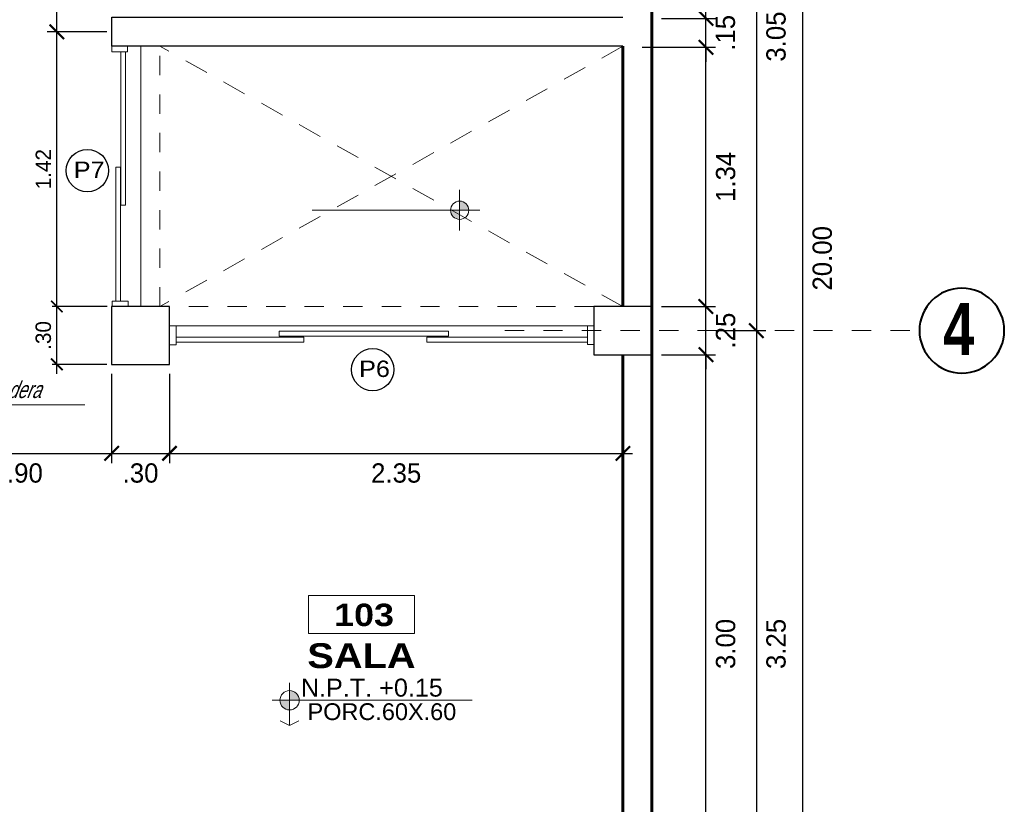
# Model space of a CAD drawing. Header units: metres. Extents: x -13 to 533, y -25 to 219.
# Tile 11 of 99: x 2.72 to 7.83, y 7.17 to 11.24. Entities that reach past the tile are written whole.
import ezdxf
from ezdxf.enums import TextEntityAlignment as Align

# ---------------------------------------------------------------- set-up
doc = ezdxf.new("R2010")
doc.units = ezdxf.units.M
for name, pattern in [('ACAD_ISO03W100', [30, 12, -18]), ('DASHDOT', [1, 0.5, -0.25, 0, -0.25]), ('DASHED2', [0.375, 0.25, -0.125]), ('HIDDEN', [0.375, 0.25, -0.125])]:
    doc.linetypes.add(name, pattern=pattern)
for name, color, linetype, lineweight in [('COLUMNAS', 5, 'Continuous', 80), ('COTAS', 4, 'Continuous', 13), ('EJES', 251, 'Continuous', 20), ('NPT', 255, 'Continuous', 13), ('Pluma 0.2', 252, 'Continuous', 20), ('PLUMA 0.3', 251, 'Continuous', 30), ('PLUMA 0.8', 1, 'Continuous', 60), ('Proyecciones', 252, 'DASHED2', 13), ('TEXTO', 14, 'Continuous', 40), ('Textos', 7, 'Continuous', 0), ('VANOS', 254, 'Continuous', 20)]:
    doc.layers.add(name, color=color, linetype=linetype, lineweight=lineweight)
doc.layers.add('TEXTO 0.3', color=3, linetype='Continuous')
doc.styles.add('ARIAL BLACK', font='txt', dxfattribs={"height": 0.1})
doc.styles.add('joe1', font='impact.ttf')
doc.styles.add('STYLE1', font='arial.ttf', dxfattribs={"height": 0.3})
doc.styles.add('TEXTOCENT', font='GOTHIC.TTF')
doc.styles.add('TTArial', font='ARIALN.TTF')
doc.dimstyles.new('PLANTA50', dxfattribs={"dimscale": 0.5, "dimtxt": 0.2, "dimasz": 0.15, "dimexe": 0.1, "dimexo": 0.1, "dimgap": 0.1, "dimtad": 2, "dimzin": 7, "dimdsep": 46, "dimtxsty": 'TEXTOCENT', "dimblk": 'ARCHTICK', "dimcen": 0.2, "dimdle": 0.1, "dimclrd": 8, "dimclre": 8, "dimclrt": 256, "dimaunit": 1, "dimadec": 0, "dimazin": 0, "dimtfac": 1, "dimtix": 1, "dimtmove": 2, "dimatfit": 3, "dimldrblk": 'ARCHTICK', "dimfxl": 1, "dimtolj": 1, "dimtzin": 0, "dimarcsym": 0})

# ---------------------------------------------------------------- blocks, each defined once
blk = doc.blocks.new('nivel')
at = {"layer": 'NPT', "ltscale": 2}
h = blk.add_hatch(color=256, dxfattribs=at)
h.paths.add_polyline_path([(0, 0.0392, 0.413106), (-0.0394, 0), (0, 0)])
h.paths.add_polyline_path([(0.0394, -0.0001, 0.000946), (0.0394, 0), (0, 0), (0, -0.0395, 0.414214)])
for points in [[(0, 0.088), (0, -0.088)], [(-0.0872, 0), (0.6377, 0)]]:
    blk.add_lwpolyline(points, dxfattribs=at)
blk.add_circle((0, -0.0001), 0.0394, dxfattribs=at)
blk = doc.blocks.new('_ARCHTICK')
at = {"color": 0, "linetype": 'ByBlock', "const_width": 0.15}
blk.add_lwpolyline([(-0.5, -0.5), (0.5, 0.5)], dxfattribs=at)
blk = doc.blocks.new('*D103')
at = {"layer": 'COTAS', "color": 8, "lineweight": -2, "transparency": 16777216}
for p, q in [((6.7818, 20.05), (6.7818, -0.05)), ((6.05, 20), (6.8318, 20)), ((6.1, 0), (6.8318, 0))]:
    blk.add_line(p, q, dxfattribs=at)
at = {"layer": 'Defpoints', "color": 0, "lineweight": 5, "transparency": 16777216}
for p in [(6, 20), (6.05, 0), (6.7818, 0)]:
    blk.add_point(p, dxfattribs=at)
at = {"layer": 'COTAS', "color": 8, "lineweight": -2, "transparency": 16777216, "xscale": 0.075, "yscale": 0.075, "zscale": 0.075}
for p, rotation in [((6.7818, 20), 90), ((6.7818, 0), 270)]:
    blk.add_blockref('_ARCHTICK', p, dxfattribs=dict(at, rotation=rotation))
at = {"layer": 'COTAS', "transparency": 16777216, "insert": (6.8844, 10), "char_height": 0.1, "attachment_point": 5, "rotation": 90, "style": 'TEXTOCENT'}
blk.add_mtext('\\A1;20.00', dxfattribs=at)
blk = doc.blocks.new('A$C7ABB6997')
at = {"layer": 'EJES', "color": 250, "linetype": 'DASHDOT', "ltscale": 0.01}
blk.add_line((0.22, 0.6), (0.22, 2.75), dxfattribs=at)
at = {"layer": 'EJES', "color": 250, "lineweight": 40}
blk.add_circle((0.22, 2.97), 0.22, dxfattribs=at)
blk = doc.blocks.new('*D110')
at = {"layer": 'COTAS', "color": 8, "lineweight": -2, "transparency": 16777216}
for p, q in [((6.2808, 6.45), (6.2808, 9.55)), ((6.05, 9.5), (6.3308, 9.5)), ((6.05, 6.5), (6.3308, 6.5))]:
    blk.add_line(p, q, dxfattribs=at)
at = {"layer": 'Defpoints', "color": 0, "lineweight": 5, "transparency": 16777216}
for p in [(6, 9.5), (6.2808, 9.5), (6, 6.5)]:
    blk.add_point(p, dxfattribs=at)
at = {"layer": 'COTAS', "color": 8, "lineweight": -2, "transparency": 16777216, "xscale": 0.075, "yscale": 0.075, "zscale": 0.075}
for p, rotation in [((6.2808, 9.5), 90), ((6.2808, 6.5), 270)]:
    blk.add_blockref('_ARCHTICK', p, dxfattribs=dict(at, rotation=rotation))
at = {"layer": 'COTAS', "transparency": 16777216, "insert": (6.3833, 8), "char_height": 0.1, "attachment_point": 5, "rotation": 90, "style": 'TEXTOCENT'}
blk.add_mtext('\\A1;3.00', dxfattribs=at)
blk = doc.blocks.new('*D111')
at = {"layer": 'COTAS', "color": 8, "lineweight": -2, "transparency": 16777216}
for p, q in [((6.2808, 9.75), (6.2808, 9.825)), ((6.05, 9.75), (6.3308, 9.75)), ((6.2808, 9.5), (6.2808, 9.75)), ((6.05, 9.5), (6.3308, 9.5)), ((6.2808, 9.5), (6.2808, 9.425))]:
    blk.add_line(p, q, dxfattribs=at)
at = {"layer": 'Defpoints', "color": 0, "lineweight": 5, "transparency": 16777216}
for p in [(6, 9.75), (6.2808, 9.75), (6, 9.5)]:
    blk.add_point(p, dxfattribs=at)
at = {"layer": 'COTAS', "color": 8, "lineweight": -2, "transparency": 16777216, "xscale": 0.075, "yscale": 0.075, "zscale": 0.075}
for p, rotation in [((6.2808, 9.75), 270), ((6.2808, 9.5), 90)]:
    blk.add_blockref('_ARCHTICK', p, dxfattribs=dict(at, rotation=rotation))
at = {"layer": 'COTAS', "transparency": 16777216, "insert": (6.3833, 9.625), "char_height": 0.1, "attachment_point": 5, "rotation": 90, "style": 'TEXTOCENT'}
blk.add_mtext('\\A1;.25', dxfattribs=at)
blk = doc.blocks.new('*D112')
at = {"layer": 'COTAS', "color": 8, "lineweight": -2, "transparency": 16777216}
for p, q in [((6.2808, 9.7), (6.2808, 11.1443)), ((5.95, 11.0943), (6.3308, 11.0943)), ((6.05, 9.75), (6.3308, 9.75))]:
    blk.add_line(p, q, dxfattribs=at)
at = {"layer": 'Defpoints', "color": 0, "lineweight": 5, "transparency": 16777216}
for p in [(5.9, 11.0943), (6.2808, 11.0943), (6, 9.75)]:
    blk.add_point(p, dxfattribs=at)
at = {"layer": 'COTAS', "color": 8, "lineweight": -2, "transparency": 16777216, "xscale": 0.075, "yscale": 0.075, "zscale": 0.075}
for p, rotation in [((6.2808, 11.0943), 90), ((6.2808, 9.75), 270)]:
    blk.add_blockref('_ARCHTICK', p, dxfattribs=dict(at, rotation=rotation))
at = {"layer": 'COTAS', "transparency": 16777216, "insert": (6.3833, 10.4222), "char_height": 0.1, "attachment_point": 5, "rotation": 90, "style": 'TEXTOCENT'}
blk.add_mtext('\\A1;1.34', dxfattribs=at)
blk = doc.blocks.new('*D113')
at = {"layer": 'COTAS', "color": 8, "lineweight": -2, "transparency": 16777216}
for p, q in [((6.2808, 11.1943), (6.2808, 12.6)), ((6.05, 12.55), (6.3308, 12.55)), ((6.05, 11.2443), (6.3308, 11.2443))]:
    blk.add_line(p, q, dxfattribs=at)
at = {"layer": 'Defpoints', "color": 0, "lineweight": 5, "transparency": 16777216}
for p in [(6, 12.55), (6.2808, 12.55), (6, 11.2443)]:
    blk.add_point(p, dxfattribs=at)
at = {"layer": 'COTAS', "color": 8, "lineweight": -2, "transparency": 16777216, "xscale": 0.075, "yscale": 0.075, "zscale": 0.075}
for p, rotation in [((6.2808, 12.55), 90), ((6.2808, 11.2443), 270)]:
    blk.add_blockref('_ARCHTICK', p, dxfattribs=dict(at, rotation=rotation))
at = {"layer": 'COTAS', "transparency": 16777216, "insert": (6.3833, 11.8972), "char_height": 0.1, "attachment_point": 5, "rotation": 90, "style": 'TEXTOCENT'}
blk.add_mtext('\\A1;1.31', dxfattribs=at)
blk = doc.blocks.new('*D124')
at = {"layer": 'COTAS', "color": 8, "lineweight": -2, "transparency": 16777216}
for p, q in [((6.5421, 12.725), (6.5421, 9.575)), ((6.3308, 12.675), (6.5921, 12.675)), ((6.3308, 9.625), (6.5921, 9.625))]:
    blk.add_line(p, q, dxfattribs=at)
at = {"layer": 'Defpoints', "color": 0, "lineweight": 5, "transparency": 16777216}
for p in [(6.2808, 12.675), (6.2808, 9.625), (6.5421, 9.625)]:
    blk.add_point(p, dxfattribs=at)
at = {"layer": 'COTAS', "color": 8, "lineweight": -2, "transparency": 16777216, "xscale": 0.075, "yscale": 0.075, "zscale": 0.075}
for p, rotation in [((6.5421, 12.675), 90), ((6.5421, 9.625), 270)]:
    blk.add_blockref('_ARCHTICK', p, dxfattribs=dict(at, rotation=rotation))
at = {"layer": 'COTAS', "transparency": 16777216, "insert": (6.6446, 11.15), "char_height": 0.1, "attachment_point": 5, "rotation": 90, "style": 'TEXTOCENT'}
blk.add_mtext('\\A1;3.05', dxfattribs=at)
blk = doc.blocks.new('*D129')
at = {"layer": 'COTAS', "color": 8, "lineweight": -2, "transparency": 16777216}
for p, q in [((6.2808, 11.2443), (6.2808, 11.3193)), ((6.05, 11.2443), (6.3308, 11.2443)), ((6.2808, 11.0943), (6.2808, 11.2443)), ((6.05, 11.0943), (6.3308, 11.0943)), ((6.2808, 11.0943), (6.2808, 11.0193))]:
    blk.add_line(p, q, dxfattribs=at)
at = {"layer": 'Defpoints', "color": 0, "lineweight": 5, "transparency": 16777216}
for p in [(6, 11.2443), (6.2808, 11.2443), (6, 11.0943)]:
    blk.add_point(p, dxfattribs=at)
at = {"layer": 'COTAS', "color": 8, "lineweight": -2, "transparency": 16777216, "xscale": 0.075, "yscale": 0.075, "zscale": 0.075}
for p, rotation in [((6.2808, 11.2443), 270), ((6.2808, 11.0943), 90)]:
    blk.add_blockref('_ARCHTICK', p, dxfattribs=dict(at, rotation=rotation))
at = {"layer": 'COTAS', "transparency": 16777216, "insert": (6.382, 11.1693), "char_height": 0.1, "attachment_point": 5, "rotation": 90, "style": 'TEXTOCENT'}
blk.add_mtext('\\A1;.15', dxfattribs=at)
blk = doc.blocks.new('*D157')
at = {"layer": 'COTAS', "color": 8, "lineweight": -2, "transparency": 16777216}
for p, q in [((6.5421, 9.675), (6.5421, 6.325)), ((6.3308, 9.625), (6.5921, 9.625)), ((6.3308, 6.375), (6.5921, 6.375))]:
    blk.add_line(p, q, dxfattribs=at)
at = {"layer": 'Defpoints', "color": 0, "lineweight": 5, "transparency": 16777216}
for p in [(6.2808, 9.625), (6.2808, 6.375), (6.5421, 6.375)]:
    blk.add_point(p, dxfattribs=at)
at = {"layer": 'COTAS', "color": 8, "lineweight": -2, "transparency": 16777216, "xscale": 0.075, "yscale": 0.075, "zscale": 0.075}
for p, rotation in [((6.5421, 9.625), 90), ((6.5421, 6.375), 270)]:
    blk.add_blockref('_ARCHTICK', p, dxfattribs=dict(at, rotation=rotation))
at = {"layer": 'COTAS', "transparency": 16777216, "insert": (6.6446, 8), "char_height": 0.1, "attachment_point": 5, "rotation": 90, "style": 'TEXTOCENT'}
blk.add_mtext('\\A1;3.25', dxfattribs=at)
blk = doc.blocks.new('rtyjety')
at = {"layer": 'NPT', "lineweight": 20, "extrusion": (-1.47885e-11, -2.65303e-07, 1)}
h = blk.add_hatch(color=256, dxfattribs=at)
h.paths.add_polyline_path([(-24.4202, -23.5312), (-24.4202, -23.6249), (-24.3264, -23.6249, 0.414214)])
h.paths.add_polyline_path([(-24.4202, -23.6249), (-24.5139, -23.6249, 0.414214), (-24.4202, -23.7187)])
at = {"layer": 'NPT', "lineweight": 20, "extrusion": (-1.2658e-11, -2.65304e-07, 1)}
for p, q in [((-24.4202, -23.4537, 0), (-24.4202, -23.8712, 0)), ((-24.5882, -23.6249, 0), (-22.6454, -23.6249, 0)), ((-24.4202, -23.8712, 0), (-24.5106, -23.8231, 0)), ((-24.4202, -23.8712, 0), (-24.3297, -23.8231, 0))]:
    blk.add_line(p, q, dxfattribs=at)
blk.add_circle((-24.4202, -23.6249, 0), 0.0938, dxfattribs=at)
blk = doc.blocks.new('NOMBRES AMBIENTES DIFER 1')
at = {"layer": 'Textos', "color": 8}
blk.add_lwpolyline([(0.243, 1.342), (1.6, 1.342), (1.6, 0.858), (0.243, 0.858)], close=True, dxfattribs=at)
at = {"layer": 'NPT', "extrusion": (1.2658e-11, 2.65304e-07, 1), "xscale": 1.318472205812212, "yscale": 1.318472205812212, "zscale": 1.318472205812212, "rotation": 359.9999999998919}
blk.add_blockref('rtyjety', (32.197, 31.148, 0), dxfattribs=at)
at = {"layer": 'Textos', "color": 30, "style": 'STYLE1'}
blk.add_text('N.P.T.', height=0.2307, rotation=360, dxfattribs=at).set_placement((0.145, 0.046))
at = {"layer": 'Textos', "color": 8, "style": 'ARIAL BLACK'}
blk.add_attdef('B-300', text='', height=0.287, rotation=360, dxfattribs=at).set_placement((0.954, 0.951), align=Align.CENTER)
at = {"layer": 'Textos', "style": 'ARIAL BLACK'}
blk.add_attdef('NOMBRE', text='', height=0.319, rotation=360, dxfattribs=at).set_placement((1.012, 0.413), align=Align.CENTER)
at = {"layer": 'Textos', "color": 30, "style": 'STYLE1'}
blk.add_attdef('0.00', (1.149, 0.046), '', height=0.231, rotation=360, dxfattribs=at)
at = {"layer": 'Textos', "color": 35, "style": 'STYLE1'}
for tag, p in [('PISO:', (0.186, -0.468)), ('SERIE', (0.161, -0.763)), ('COLOR', (0.119, -1.093))]:
    blk.add_attdef(tag, p, '', height=0.215, rotation=360, dxfattribs=at)
blk = doc.blocks.new('YE')
at = {"layer": 'COLUMNAS', "color": 160, "linetype": 'Continuous', "lineweight": 30}
for points in [[(302.9622, 88.0808), (302.6622, 88.0808), (302.6622, 87.7808), (302.9622, 87.7808)], [(305.4628, 88.0808), (305.1628, 88.0808), (305.1628, 87.8308), (305.4628, 87.8308)]]:
    blk.add_lwpolyline(points, close=True, dxfattribs=at)
blk = doc.blocks.new('*D341')
at = {"layer": 'COTAS', "color": 8, "lineweight": -2, "transparency": 16777216}
for p, q in [((2.3, 9.45), (2.3, 8.9383)), ((3.1994, 9.4), (3.1994, 8.9383)), ((2.25, 8.9883), (3.2494, 8.9883))]:
    blk.add_line(p, q, dxfattribs=at)
at = {"layer": 'Defpoints', "color": 0, "lineweight": 5, "transparency": 16777216}
for p in [(2.3, 9.5), (3.1994, 9.45), (3.1994, 8.9883)]:
    blk.add_point(p, dxfattribs=at)
at = {"layer": 'COTAS', "color": 8, "lineweight": -2, "transparency": 16777216, "xscale": 0.075, "yscale": 0.075, "zscale": 0.075, "rotation": 180}
blk.add_blockref('_ARCHTICK', (2.3, 8.9883), dxfattribs=at)
at = {"layer": 'COTAS', "color": 8, "lineweight": -2, "transparency": 16777216, "xscale": 0.075, "yscale": 0.075, "zscale": 0.075}
blk.add_blockref('_ARCHTICK', (3.1994, 8.9883), dxfattribs=at)
at = {"layer": 'COTAS', "transparency": 16777216, "insert": (2.7497, 8.8858), "char_height": 0.1, "attachment_point": 5, "style": 'TEXTOCENT'}
blk.add_mtext('\\A1;.90', dxfattribs=at)
blk = doc.blocks.new('*D342')
at = {"layer": 'COTAS', "color": 8, "lineweight": -2, "transparency": 16777216}
for p, q in [((3.1994, 9.4), (3.1994, 8.9383)), ((3.4994, 9.4), (3.4994, 8.9383)), ((3.1494, 8.9883), (3.5494, 8.9883))]:
    blk.add_line(p, q, dxfattribs=at)
at = {"layer": 'Defpoints', "color": 0, "lineweight": 5, "transparency": 16777216}
for p in [(3.1994, 9.45), (3.4994, 9.45), (3.4994, 8.9883)]:
    blk.add_point(p, dxfattribs=at)
at = {"layer": 'COTAS', "color": 8, "lineweight": -2, "transparency": 16777216, "xscale": 0.075, "yscale": 0.075, "zscale": 0.075, "rotation": 180}
blk.add_blockref('_ARCHTICK', (3.1994, 8.9883), dxfattribs=at)
at = {"layer": 'COTAS', "color": 8, "lineweight": -2, "transparency": 16777216, "xscale": 0.075, "yscale": 0.075, "zscale": 0.075}
blk.add_blockref('_ARCHTICK', (3.4994, 8.9883), dxfattribs=at)
at = {"layer": 'COTAS', "transparency": 16777216, "insert": (3.3494, 8.8858), "char_height": 0.1, "attachment_point": 5, "style": 'TEXTOCENT'}
blk.add_mtext('\\A1;.30', dxfattribs=at)
blk = doc.blocks.new('*D343')
at = {"layer": 'COTAS', "color": 8, "lineweight": -2, "transparency": 16777216}
for p, q in [((5.85, 9.45), (5.85, 8.9383)), ((3.4994, 9.4), (3.4994, 8.9383)), ((3.4494, 8.9883), (5.9, 8.9883))]:
    blk.add_line(p, q, dxfattribs=at)
at = {"layer": 'Defpoints', "color": 0, "lineweight": 5, "transparency": 16777216}
for p in [(5.85, 9.5), (3.4994, 9.45), (5.85, 8.9883)]:
    blk.add_point(p, dxfattribs=at)
at = {"layer": 'COTAS', "color": 8, "lineweight": -2, "transparency": 16777216, "xscale": 0.075, "yscale": 0.075, "zscale": 0.075, "rotation": 180}
blk.add_blockref('_ARCHTICK', (3.4994, 8.9883), dxfattribs=at)
at = {"layer": 'COTAS', "color": 8, "lineweight": -2, "transparency": 16777216, "xscale": 0.075, "yscale": 0.075, "zscale": 0.075}
blk.add_blockref('_ARCHTICK', (5.85, 8.9883), dxfattribs=at)
at = {"layer": 'COTAS', "transparency": 16777216, "insert": (4.6747, 8.8858), "char_height": 0.1, "attachment_point": 5, "style": 'TEXTOCENT'}
blk.add_mtext('\\A1;2.35', dxfattribs=at)
blk = doc.blocks.new('*D350')
at = {"layer": 'COTAS', "color": 251, "linetype": 'Continuous', "lineweight": -2, "transparency": 16777216}
for p, q in [((2.9154, 9.4), (2.9154, 9.8)), ((3.177, 9.75), (2.8904, 9.75)), ((3.1744, 9.45), (2.8904, 9.45))]:
    blk.add_line(p, q, dxfattribs=at)
at = {"layer": 'Defpoints', "color": 0, "linetype": 'Continuous', "lineweight": 5, "transparency": 16777216}
for p in [(2.9154, 9.75), (3.202, 9.75), (3.1994, 9.45)]:
    blk.add_point(p, dxfattribs=at)
at = {"layer": 'COTAS', "color": 251, "linetype": 'Continuous', "lineweight": -2, "transparency": 16777216, "xscale": 0.06, "yscale": 0.06, "zscale": 0.06}
for p, rotation in [((2.9154, 9.75), 90), ((2.9154, 9.45), 270)]:
    blk.add_blockref('_ARCHTICK', p, dxfattribs=dict(at, rotation=rotation))
at = {"layer": 'COTAS', "color": 2, "linetype": 'Continuous', "lineweight": 5, "transparency": 16777216, "insert": (2.8454, 9.6), "char_height": 0.08, "attachment_point": 5, "rotation": 90}
blk.add_mtext('\\A1;.30', dxfattribs=at)
blk = doc.blocks.new('*D351')
at = {"layer": 'COTAS', "color": 251, "linetype": 'Continuous', "lineweight": -2, "transparency": 16777216}
for p, q in [((2.9154, 9.7), (2.9154, 11.225)), ((3.175, 11.175), (2.8904, 11.175)), ((3.177, 9.75), (2.8904, 9.75))]:
    blk.add_line(p, q, dxfattribs=at)
at = {"layer": 'Defpoints', "color": 0, "linetype": 'Continuous', "lineweight": 5, "transparency": 16777216}
for p in [(2.9154, 11.175), (3.2, 11.175), (3.202, 9.75)]:
    blk.add_point(p, dxfattribs=at)
at = {"layer": 'COTAS', "color": 251, "linetype": 'Continuous', "lineweight": -2, "transparency": 16777216, "xscale": 0.06, "yscale": 0.06, "zscale": 0.06}
for p, rotation in [((2.9154, 11.175), 90), ((2.9154, 9.75), 270)]:
    blk.add_blockref('_ARCHTICK', p, dxfattribs=dict(at, rotation=rotation))
at = {"layer": 'COTAS', "color": 2, "linetype": 'Continuous', "lineweight": 5, "transparency": 16777216, "insert": (2.8454, 10.4625), "char_height": 0.08, "attachment_point": 5, "rotation": 90}
blk.add_mtext('\\A1;1.42', dxfattribs=at)
blk = doc.blocks.new('*D352')
at = {"layer": 'COTAS', "color": 8, "lineweight": -2, "transparency": 16777216}
for p, q in [((2.9154, 11.125), (2.9154, 12.6)), ((3.1494, 12.55), (2.8654, 12.55)), ((3.15, 11.175), (2.8654, 11.175))]:
    blk.add_line(p, q, dxfattribs=at)
at = {"layer": 'Defpoints', "color": 0, "lineweight": 5, "transparency": 16777216}
for p in [(2.9154, 12.55), (3.1994, 12.55), (3.2, 11.175)]:
    blk.add_point(p, dxfattribs=at)
at = {"layer": 'COTAS', "color": 8, "lineweight": -2, "transparency": 16777216, "xscale": 0.075, "yscale": 0.075, "zscale": 0.075}
for p, rotation in [((2.9154, 12.55), 90), ((2.9154, 11.175), 270)]:
    blk.add_blockref('_ARCHTICK', p, dxfattribs=dict(at, rotation=rotation))
at = {"layer": 'COTAS', "transparency": 16777216, "insert": (2.8129, 11.8625), "char_height": 0.1, "attachment_point": 5, "rotation": 90, "style": 'TEXTOCENT'}
blk.add_mtext('\\A1;1.38', dxfattribs=at)

msp = doc.modelspace()

# ---------------------------------------------------------------- linework, layer by layer
at = {"linetype": 'Continuous'}
for centre in [(3.0735, 10.4546), (4.5529, 9.4224)]:
    msp.add_circle(centre, 0.11, dxfattribs=at)
at = {"layer": 'Pluma 0.2'}
for p, q in [((3.2, 11.1), (3.2822, 11.1)), ((3.2, 11.0716), (3.2, 11.1)), ((3.2822, 11.0716), (3.2822, 11.1)), ((3.2, 11.0716), (3.2822, 11.0716)), ((3.202, 9.7784), (3.2845, 9.7784)), ((3.202, 9.7784), (3.202, 9.75)), ((3.2845, 9.7784), (3.2845, 9.75)), ((3.202, 9.75), (3.2845, 9.75)), ((3.5332, 9.5508), (3.5332, 9.65)), ((5.6665, 9.65), (5.7, 9.65)), ((5.6665, 9.5525), (5.6665, 9.65)), ((5.7, 9.5525), (5.7, 9.65)), ((3.4997, 9.5508), (3.4997, 9.6479)), ((3.4997, 9.5792), (3.4997, 9.5508)), ((3.5332, 9.5508), (3.4997, 9.5508)), ((5.6665, 9.5525), (5.7, 9.5525))]:
    msp.add_line(p, q, dxfattribs=at)
at = {"layer": 'Pluma 0.2', "color": 0}
for points in [[(3.35, 9.75), (3.35, 11.1)], [(5.7, 9.65), (3.4994, 9.65)]]:
    msp.add_lwpolyline(points, dxfattribs=at)
at = {"layer": 'Pluma 0.2', "color": 0, "linetype": 'HIDDEN', "lineweight": 5, "ltscale": 0.5}
for points in [[(5.85, 11.1), (3.45, 9.75)], [(5.85, 9.75), (3.45, 11.1)]]:
    msp.add_lwpolyline(points, dxfattribs=at)
at = {"layer": 'Pluma 0.2', "color": 0, "linetype": 'HIDDEN', "lineweight": 5, "ltscale": 0.4}
msp.add_lwpolyline([(5.7, 9.75), (3.45, 9.75), (3.45, 11.1)], dxfattribs=at)
at = {"layer": 'PLUMA 0.3'}
msp.add_lwpolyline([(5.85, 11.1), (3.2, 11.1), (3.2, 11.25), (3.35, 11.25), (3.35, 11.25), (5.85, 11.25)], dxfattribs=at)
at = {"layer": 'PLUMA 0.8', "color": 152, "linetype": 'Continuous', "lineweight": 5}
msp.add_line((2.181, 9.2392), (3.0603, 9.2392), dxfattribs=at)
at = {"layer": 'PLUMA 0.8'}
for points in [[(6, 17.2), (6, 0)], [(5.85, 9.75), (5.85, 11.1)], [(5.85, 6.5), (5.85, 9.5)]]:
    msp.add_lwpolyline(points, dxfattribs=at)
at = {"layer": 'VANOS', "color": 9, "linetype": 'Continuous', "lineweight": 9}
for points in [[(3.2709, 11.0716), (3.2473, 11.0716), (3.2474, 10.275), (3.271, 10.275)], [(3.2448, 9.7784), (3.2212, 9.7784), (3.221, 10.4719), (3.2446, 10.4719)], [(4.9465, 9.6226), (4.9465, 9.5957), (4.0685, 9.5957), (4.0685, 9.6226)], [(4.1955, 9.5913), (4.1955, 9.5645), (3.5332, 9.5645), (3.5332, 9.5913)], [(5.6665, 9.5913), (5.6665, 9.5644), (4.8332, 9.5644), (4.8332, 9.5913)]]:
    msp.add_lwpolyline(points, close=True, dxfattribs=at)

# ---------------------------------------------------------------- block references
at = {"layer": 'COLUMNAS', "linetype": 'Continuous', "lineweight": 50}
msp.add_blockref('YE', (-299.4628, -78.3308), dxfattribs=at)
at = {"layer": 'EJES', "ltscale": 0.5, "xscale": -1, "rotation": 270}
msp.add_blockref('A$C7ABB6997', (4.6377, 9.405), dxfattribs=at)
at = {"layer": 'Proyecciones', "linetype": 'ACAD_ISO03W100', "ltscale": 0.005, "xscale": -1.199999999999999, "yscale": 1.199999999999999, "zscale": 1.199999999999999}
msp.add_blockref('nivel', (5.0036, 10.2493, 0), dxfattribs=at)
at = {"layer": 'TEXTO'}
ref = msp.add_blockref('NOMBRES AMBIENTES DIFER 1', (4.1222, 7.7079), dxfattribs=dict(at, xscale=0.4044226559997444, yscale=0.4044226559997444, zscale=0.4044226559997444))
ref.add_attrib('B-300', '103', dxfattribs={"layer": 'Textos', "color": 8, "height": 0.1162, "rotation": 360, "style": 'ARIAL BLACK'}).set_placement((4.5081, 8.0926, 0), align=Align.CENTER)
ref.add_attrib('NOMBRE', 'SALA', dxfattribs={"layer": 'Textos', "height": 0.12912, "rotation": 360, "style": 'ARIAL BLACK'}).set_placement((4.4947, 7.8746, 0), align=Align.CENTER)
ref.add_attrib('0.00', '+0.15', (4.5868, 7.7267, 0), dxfattribs={"layer": 'Textos', "color": 30, "height": 0.09331, "rotation": 360, "style": 'STYLE1'})
ref.add_attrib('PISO:', 'PORC.60X.60', (4.2151, 7.6051, 0), dxfattribs={"layer": 'Textos', "color": 35, "height": 0.087127, "rotation": 360, "style": 'STYLE1'})

# ---------------------------------------------------------------- texts
at = {"color": 9, "linetype": 'Continuous', "style": 'STYLE1', "width": 1.1}
for s, p in [('P7', (3.003, 10.4166)), ('P6', (4.4824, 9.3844))]:
    msp.add_text(s, height=0.085, dxfattribs=at).set_placement(p)
at = {"layer": 'EJES', "style": 'joe1'}
msp.add_text('4', height=0.2695, rotation=0.0007, dxfattribs=at).set_placement((7.5112, 9.498))
at = {"layer": 'TEXTO 0.3', "color": 2, "linetype": 'Continuous', "lineweight": 9, "style": 'TTArial', "oblique": 22, "width": 0.85}
msp.add_text('Barra de madera', height=0.087, dxfattribs=at).set_placement((2.1954, 9.2753))

# ---------------------------------------------------------------- dimensions: what is measured, and where the dimension line sits
at = {"layer": 'COTAS'}
for base, p1, p2, picture, middle in [((6.7818, 0), (6, 20), (6.05, 0), '*D103', (6.8844, 10)), ((6.5421, 9.625), (6.2808, 12.675), (6.2808, 9.625), '*D124', (6.6446, 11.15)), ((2.9153948, 12.55), (3.2000002, 11.1749999), (3.1993664, 12.55), '*D352', (2.8128795, 11.8624999)), ((6.2808, 12.55), (6, 11.2443), (6, 12.55), '*D113', (6.3833, 11.8972)), ((6.2808, 11.2443), (6, 11.0943), (6, 11.2443), '*D129', (6.382, 11.1693)), ((6.2808, 11.0943), (6, 9.75), (5.9, 11.0943), '*D112', (6.3833, 10.4222)), ((6.2808, 9.75), (6, 9.5), (6, 9.75), '*D111', (6.3833, 9.625)), ((6.5421, 6.375), (6.2808, 9.625), (6.2808, 6.375), '*D157', (6.6446, 8)), ((6.2808, 9.5), (6, 6.5), (6, 9.5), '*D110', (6.3833, 8))]:
    dim = msp.add_linear_dim(base=base, p1=p1, p2=p2, angle=90, dimstyle='PLANTA50', dxfattribs=at)
    dim.commit()
    dim.dimension.update_dxf_attribs({"geometry": picture, "text_midpoint": middle})
at = {"layer": 'COTAS', "linetype": 'Continuous', "lineweight": 5}
for base, p1, p2, picture, middle in [((2.9153946, 11.1749999), (3.2020286, 9.75), (3.2000002, 11.1749999), '*D351', (2.8453946, 10.4624999)), ((2.9154, 9.75), (3.1994, 9.45), (3.202, 9.75), '*D350', (2.8454, 9.6))]:
    dim = msp.add_linear_dim(base=base, p1=p1, p2=p2, angle=90, dimstyle='PLANTA50', override={"dimtxt": 0.16, "dimasz": 0.12, "dimexe": 0.05, "dimexo": 0.05, "dimgap": 0.06, "dimtad": 1, "dimtxsty": 'Standard', "dimclrd": 251, "dimclre": 251, "dimclrt": 2}, dxfattribs=at)
    dim.commit()
    dim.dimension.update_dxf_attribs({"geometry": picture, "text_midpoint": middle})
at = {"layer": 'COTAS'}
for base, p1, p2, picture, middle in [((3.1994, 8.9883), (2.3, 9.5), (3.1994, 9.45), '*D341', (2.7497, 8.8858)), ((5.85, 8.9883), (3.4994, 9.45), (5.85, 9.5), '*D343', (4.6747, 8.8858)), ((3.4994, 8.9883), (3.1994, 9.45), (3.4994, 9.45), '*D342', (3.3494, 8.8858))]:
    dim = msp.add_linear_dim(base=base, p1=p1, p2=p2, dimstyle='PLANTA50', dxfattribs=at)
    dim.commit()
    dim.dimension.update_dxf_attribs({"geometry": picture, "text_midpoint": middle})

doc.saveas('drawing.dxf')
